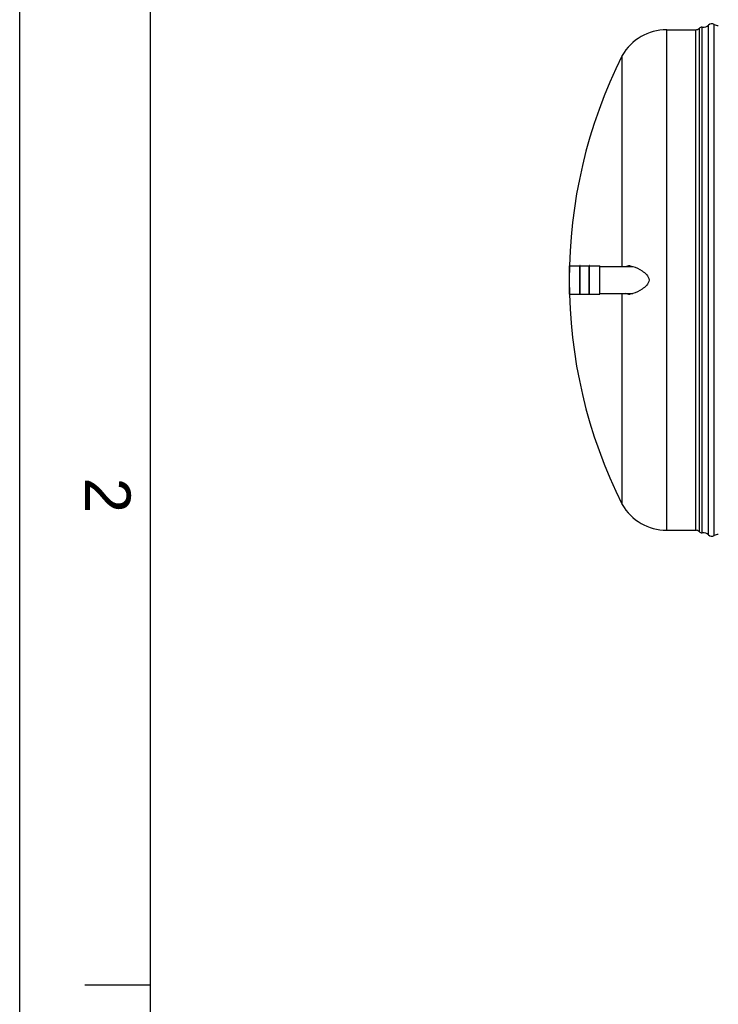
# Model space of a CAD drawing. Header units: millimetres. Extents: x 0 to 420, y 0 to 297.
# Tile 2 of 34: x 0 to 54, y 73 to 148. Entities that reach past the tile are written whole.
import ezdxf

# ---------------------------------------------------------------- set-up
doc = ezdxf.new("R2010")
doc.units = ezdxf.units.MM
doc.header["$LTSCALE"] = 23.1
doc.layers.get('0').update_dxf_attribs({"linetype": 'CONTINUOUS'})
doc.layers.add('AXES_REF', color=7, linetype='CONTINUOUS')
doc.layers.add('SURFACES', color=7, linetype='CONTINUOUS')
doc.styles.add('TEXTSTYLE_2', font='arial.ttf')

# ---------------------------------------------------------------- blocks, each defined once
blk = doc.blocks.new('MARGEA3_BL0', base_point=(210.000078, 148.5))
at = {"color": 7, "linetype": 'Continuous'}
for p, q in [((0.000078, 0), (0.000078, 297)), ((10.000078, 287.000001), (10.000078, 10.000001)), ((5.000078, 74.250001), (10.000078, 74.250001))]:
    blk.add_line(p, q, dxfattribs=at)
at = {"color": 7, "linetype": 'Continuous', "style": 'TEXTSTYLE_2', "oblique": 0.00001872}
blk.add_text('2', height=3.5, rotation=270, dxfattribs=at).set_placement((5.000078, 113.125001))

msp = doc.modelspace()

# ---------------------------------------------------------------- linework, layer by layer
at = {"color": 7, "linetype": 'Continuous'}
for p, q in [((0, 0), (0, 297)), ((46.195, 129.305), (46.195, 145.472)), ((42.15, 127.186), (42.15, 129.344)), ((42.949, 127.153), (42.949, 129.376)), ((42.975, 129.376), (42.949, 129.376)), ((42.975, 127.153), (42.975, 129.376)), ((43.664, 127.153), (43.664, 129.376)), ((43.69, 129.376), (43.664, 129.376)), ((43.69, 127.153), (43.69, 129.376)), ((44.49, 127.186), (44.49, 129.344)), ((44.49, 129.305), (47.009, 129.305)), ((42.975, 127.153), (42.949, 127.153)), ((43.69, 127.153), (43.664, 127.153)), ((44.49, 127.225), (47.009, 127.225)), ((46.195, 111.057), (46.195, 127.225))]:
    msp.add_line(p, q, dxfattribs=at)
at = {"color": 9, "linetype": 'Continuous'}
for p, q in [((42.156, 127.179), (42.156, 129.35)), ((44.483, 127.179), (44.483, 129.35))]:
    msp.add_line(p, q, dxfattribs=at)
at = {"color": 7, "linetype": 'Continuous'}
for centre, radius, start, end in [((42.156, 129.344), 0.0065, 90, 180), ((44.483, 129.344), 0.0065, 0, 90), ((46.685, 128.406), 0.948, 86.24628, 89.95934), ((46.796, 128.595), 0.758, 97.9206, 98.2771), ((46.802, 128.549), 0.805, 93.91598, 97.88353), ((46.677, 128.281), 1.072, 83.1857, 86.2555), ((46.669, 128.211), 1.143, 82.99823, 83.21542), ((42.156, 127.186), 0.0065, 180, 270), ((44.483, 127.186), 0.0065, 270, 360), ((46.794, 127.926), 0.749, 261.14041, 261.70866), ((46.685, 128.124), 0.948, 270.0413, 273.78245), ((46.801, 127.977), 0.801, 261.75299, 266.12263), ((46.677, 128.248), 1.072, 273.77162, 276.7904), ((46.669, 128.318), 1.142, 276.76168, 277.00178)]:
    msp.add_arc(centre, radius, start, end, dxfattribs=at)
for points, knots in [([(46.422, 129.305), (46.483, 129.33), (46.573, 129.35), (46.662, 129.353), (46.685, 129.353)], [0, 0, 0, 0, 0.741736, 1, 1, 1, 1]), ([(47.009, 129.305), (47.263, 129.235), (47.638, 129.04), (48.076, 128.699), (48.252, 128.417), (48.252, 128.265)], [0, 0, 0, 0, 0.468758, 0.730136, 1, 1, 1, 1]), ([(48.252, 128.265), (48.252, 128.113), (48.076, 127.831), (47.638, 127.489), (47.263, 127.295), (47.009, 127.225)], [0, 0, 0, 0, 0.269864, 0.531242, 1, 1, 1, 1]), ([(46.685, 127.176), (46.662, 127.176), (46.573, 127.179), (46.483, 127.199), (46.422, 127.225)], [0, 0, 0, 0, 0.258264, 1, 1, 1, 1])]:
    msp.add_open_spline(points, degree=3, knots=knots, dxfattribs=at)
for points in [[(46.687, 129.345), (46.635, 129.337), (46.583, 129.324), (46.535, 129.305)], [(46.808, 129.346), (46.876, 129.337), (46.943, 129.323), (47.009, 129.305)], [(46.535, 127.225), (46.581, 127.206), (46.63, 127.193), (46.679, 127.186)], [(47.009, 127.225), (46.943, 127.206), (46.876, 127.192), (46.808, 127.184)]]:
    msp.add_open_spline(points, degree=3, dxfattribs=at)
at = {"layer": 'AXES_REF', "color": 7, "linetype": 'Continuous'}
for p, q in [((42.156, 129.35), (42.949, 129.35)), ((42.975, 129.35), (43.664, 129.35)), ((43.69, 129.35), (44.483, 129.35)), ((42.156, 127.179), (42.949, 127.179)), ((42.975, 127.179), (43.664, 127.179)), ((43.69, 127.179), (44.483, 127.179))]:
    msp.add_line(p, q, dxfattribs=at)
at = {"layer": 'SURFACES', "color": 9, "linetype": 'Continuous'}
for p, q in [((49.606, 109.09), (49.606, 147.44)), ((51.833, 109.09), (51.833, 147.44)), ((52.111, 108.973), (52.111, 147.557)), ((52.801, 108.733), (52.801, 147.796)), ((53.249, 108.683), (53.249, 147.846))]:
    msp.add_line(p, q, dxfattribs=at)
at = {"layer": 'SURFACES', "color": 7, "linetype": 'Continuous'}
for p, q in [((49.606, 147.44), (51.833, 147.44)), ((52.317, 108.895), (52.317, 147.634)), ((49.606, 109.09), (51.833, 109.09))]:
    msp.add_line(p, q, dxfattribs=at)
for centre, radius, start, end in [((53.06, 147.505), 0.39, 61.04498, 131.64009), ((49.605, 143.501), 3.939, 89.99244, 149.96823), ((51.833, 147.83), 0.39, 270, 315.573), ((52.297, 147.375), 0.26, 85.56078, 135.573), ((52.369, 148.282), 0.65, 265.41738, 269.67416), ((52.369, 148.282), 0.65, 269.64373, 311.65159), ((53.564, 148.415), 0.65, 241.04498, 270.00019), ((80.584, 128.265), 38.454, 153.41789, 206.58211), ((49.605, 113.029), 3.939, 210.03177, 270.00756), ((51.833, 108.7), 0.39, 44.427, 90), ((52.297, 109.155), 0.26, 224.427, 274.43922), ((52.369, 108.248), 0.65, 90.32584, 94.58262), ((52.369, 108.248), 0.65, 48.34841, 90.35627), ((53.06, 109.025), 0.39, 228.35991, 298.95502), ((53.564, 108.115), 0.65, 89.99981, 118.95502)]:
    msp.add_arc(centre, radius, start, end, dxfattribs=at)

# ---------------------------------------------------------------- block references
at = {"color": 7, "linetype": 'Continuous'}
msp.add_blockref('MARGEA3_BL0', (210, 148.5), dxfattribs=at)

doc.saveas('drawing.dxf')
